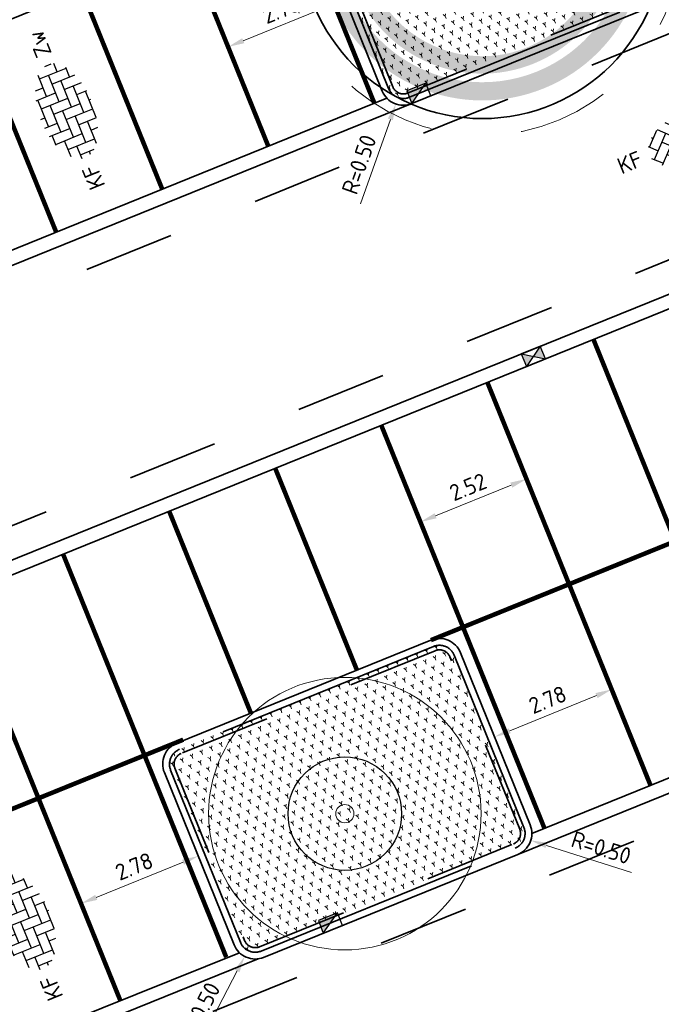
# Model space of a CAD drawing. Header units: metres. Extents: x 126075 to 126745, y 502461 to 502767.
# Tile 59 of 94: x 126515 to 126529, y 502671 to 502693. Entities that reach past the tile are written whole.
import ezdxf
from ezdxf.enums import TextEntityAlignment as Align

# ---------------------------------------------------------------- set-up
doc = ezdxf.new("R2010")
doc.units = ezdxf.units.M
doc.header["$PDSIZE"] = 1
for name, pattern in [('NLCS-HIDDEN', [4, 2, -2]), ('VH-TROTTOIRBAND-SO', [15, 5, -2, 2, -2, 2, -2]), ('VW-21-21_STREEP', [0.42, 0.21, -0.21]), ('ZZ-HIDDEN-SO', [4, 2, -2])]:
    doc.linetypes.add(name, pattern=pattern)
doc.layers.get('0').update_dxf_attribs({"linetype": 'CONTINUOUS'})
doc.layers.get('DEFPOINTS').update_dxf_attribs({"linetype": 'CONTINUOUS'})
for name, color, linetype, lineweight in [('B-WE-GR-BOOM-S', 90, 'CONTINUOUS', 18), ('B-XX-GR-BOOM-T25', 7, 'CONTINUOUS', 25), ('N-WE-GR-BEPLANTING-A-200', 92, 'CONTINUOUS', 18), ('N-WE-GR-BOOM-S', 90, 'CONTINUOUS', 25), ('N-WE-GR-BOOM-T18', 10, 'CONTINUOUS', 18), ('N-WE-RI-HWA_KOLK-S-200', 154, 'CONTINUOUS', 25), ('N-WE-VH-GOOT_BSS_ACHTERKANT-G', 170, 'CONTINUOUS', 35), ('N-WE-VH-GOOT_BSS_VOORKANT-G', 170, 'CONTINUOUS', 35), ('N-WE-VH-KANTOPSLUITING_BETONRUG-G', 7, 'ZZ-HIDDEN-SO', 35), ('N-WE-VH-KANTOPSLUITING_TROTTOIRBAND_130X150-G', 210, 'VH-TROTTOIRBAND-SO', 35), ('N-WE-VH-KANTOPSLUITING_TROTTOIRBAND_130X150_250-G', 210, 'VH-TROTTOIRBAND-SO', 35), ('N-WE-VH-KANTOPSLUITING_VOORKANTBAND-G', 50, 'CONTINUOUS', 35), ('N-WE-VH-MATERIAALGRENS-G', 7, 'ZZ-HIDDEN-SO', 35), ('N-WE-VH-OPENVERHARDING_BETONSTRAATSTEEN_KEIFORMAAT_ELLEBOOGVERBAND-S-200', 252, 'CONTINUOUS', 25), ('N-WE-VH-OPENVERHARDING_BETONSTRAATSTEEN_KEIFORMAAT_KEPERVERBAND-S-200', 252, 'CONTINUOUS', 25), ('N-WE-VW-MARKERING_PARKEERVAK-G', 7, 'VW-21-21_STREEP', 35), ('N-XX-GR-BOOM-T25', 7, 'CONTINUOUS', 25), ('V-WE-GR-BOOM-S', 90, 'CONTINUOUS', 25), ('X-XX-AL-M', 7, 'CONTINUOUS', 18)]:
    doc.layers.add(name, color=color, linetype=linetype, lineweight=lineweight)
doc.layers.add('N-GV-GR-BOOM-BESCHERMDEWORTELRUIMTE-GN', color=7, linetype='NLCS-HIDDEN', lineweight=0, plot=False)
doc.layers.add('N-GV-GR-BOOM_SOORT-V', color=7, linetype='CONTINUOUS', lineweight=18, true_color=0x025a01)
doc.layers.add('vrije wortelruimte', color=4, linetype='CONTINUOUS', plot=False)
doc.styles.add('NLCS-ISO', font='NLCS-ISO.ttf')
doc.styles.add('NLCS-ISO-M200-T18', font='NLCS-ISO.ttf', dxfattribs={"height": 0.36})
doc.styles.add('NLCS-ISO-M200-T25', font='NLCS-ISO.ttf', dxfattribs={"height": 0.5})
doc.dimstyles.new('NLCS-M200-T18-PIJL_L2_H1', dxfattribs={"dimscale": 0.2, "dimtxt": 2.5, "dimasz": 1.8, "dimexe": 2, "dimexo": 2, "dimgap": 0.7, "dimtad": 1, "dimzin": 0, "dimdsep": 46, "dimtxsty": 'NLCS-ISO-M200-T18', "dimcen": 0, "dimdle": 2, "dimclrd": 256, "dimclre": 256, "dimclrt": 10, "dimadec": 1, "dimazin": 0, "dimtfac": 1, "dimtdec": 3, "dimtofl": 0, "dimtmove": 0, "dimatfit": 3, "dimfxl": 2, "dimfxlon": 1, "dimtfillclr": 256, "dimtolj": 1, "dimtzin": 0, "dimlwd": -1, "dimlwe": -1, "dimarcsym": 0})

# ---------------------------------------------------------------- blocks, each defined once
blk = doc.blocks.new('V-SGR-BOOM_VERPLANTEN')
at = {"ltscale": 0.1}
h = blk.add_hatch(color=256, dxfattribs=at)
edge = h.paths.add_edge_path()
edge.add_arc((0, 0), 0.25, 0, 360)
at = {"color": 114, "lineweight": -3, "true_color": 0x139b48, "const_width": 0.2, "flags": 128}
for points in [[(-1.061, 1.06), (1.061, -1.06)], [(1.06, 1.061), (-1.06, -1.061)]]:
    blk.add_lwpolyline(points, dxfattribs=at)
at = {"lineweight": 35, "flags": 128}
for points in [[(-1.811, 0.485, 0.09274), (-2, 0)], [(-1.811, 0.485, 0.1365), (-1.75, 0)]]:
    blk.add_lwpolyline(points, format="xyb", dxfattribs=at)
for centre, radius in [((0, 0), 1.5), ((0.05, 0.025), 0.0562)]:
    blk.add_circle(centre, radius)
at = {"ltscale": 0.1}
blk.add_circle((0, 0), 0.25, dxfattribs=at)
at = {"lineweight": 35}
blk.add_arc((0, 0), 1.875, 165, 315, dxfattribs=at)
at = {"layer": 'N-WE-GR-BOOM-T18', "ltscale": 0.1, "style": 'NLCS-ISO-M200-T18'}
blk.add_attdef('SOORT', text='', height=0.36, dxfattribs=at).set_placement((0, 1.74), align=Align.MIDDLE_CENTER)
blk = doc.blocks.new('N-SGR-BOOM_VERPLANTEN')
at = {"true_color": 0x139b48}
h = blk.add_hatch(color=114, dxfattribs=at)
h.dxf.hatch_style = 1
edge = h.paths.add_edge_path()
edge.add_arc((0, 0), 1.5, 0, 360)
edge = h.paths.add_edge_path(flags=17)
edge.add_arc((0, 0), 1.307, 0, 360)
edge = h.paths.add_edge_path(flags=16)
edge.add_arc((0, 0), 0.25, 0, 360)
edge = h.paths.add_edge_path(flags=0)
edge.add_arc((0.05, 0.025), 0.0562, 0, 360)
at = {"ltscale": 0.1}
h = blk.add_hatch(color=256, dxfattribs=at)
edge = h.paths.add_edge_path()
edge.add_arc((0, 0), 0.25, 0, 360)
at = {"lineweight": 35, "flags": 128}
for points in [[(-0.797, -1.697, 0.09274), (-0.352, -1.969)], [(-0.797, -1.697, 0.1365), (-0.308, -1.723)]]:
    blk.add_lwpolyline(points, format="xyb", dxfattribs=at)
blk.add_circle((0, 0), 1.5)
at = {"ltscale": 0.1}
blk.add_circle((0, 0), 0.25, dxfattribs=at)
at = {"lineweight": 35}
blk.add_arc((0, 0), 1.875, 244.8526, 34.8526, dxfattribs=at)
at = {"layer": 'N-WE-GR-BOOM-T18', "ltscale": 0.1, "style": 'NLCS-ISO-M200-T18'}
blk.add_attdef('SOORT', text='', height=0.36, dxfattribs=at).set_placement((0, 1.74), align=Align.MIDDLE_CENTER)
blk = doc.blocks.new('*U121')
at = {"color": 114, "true_color": 0x139b48}
blk.add_lwpolyline([(24.628, 0, 0.2, 0, 0), (25.128, 0, 0, 0, 0)], format="xyseb", dxfattribs=at)
at = {"color": 114, "lineweight": 50, "true_color": 0x139b48}
blk.add_lwpolyline([(1.5, 0), (24.878, 0)], dxfattribs=at)
at = {"layer": 'N-WE-GR-BOOM-S'}
blk.add_blockref('N-SGR-BOOM_VERPLANTEN', (26.628, 0), dxfattribs=at).add_auto_attribs({'SOORT': '****%%c***m'})
at = {"layer": 'V-WE-GR-BOOM-S'}
blk.add_blockref('V-SGR-BOOM_VERPLANTEN', (0, 0), dxfattribs=at).add_auto_attribs({'SOORT': '****%%c***m'})
blk = doc.blocks.new('B-SGR-BOOM_3E')
blk.add_circle((0, 0), 3)
at = {"linetype": 'Continuous'}
blk.add_circle((0, 0), 0.2, dxfattribs=at)
at = {"layer": 'vrije wortelruimte'}
blk.add_circle((0, 0), 1.25, dxfattribs=at)
at = {"layer": 'B-XX-GR-BOOM-T25', "style": 'NLCS-ISO-M200-T25'}
blk.add_attdef('SOORT', text='', height=0.5, dxfattribs=at).set_placement((0, -1.338), align=Align.MIDDLE_CENTER)
blk = doc.blocks.new('SVH-BSS_KEIFORMAAT_KEPER-SO')
for p, q in [((-5.2, 0.74), (-3.76, 2.18)), ((-3.7, 2.21), (-1.48, 0)), ((-2.62, 2.62), (-1.48, 1.48)), ((-2.23, 0.74), (0.01, 2.97)), ((-2.23, 2.23), (-1.61, 2.85)), ((-0.74, 2.23), (1.48, 0)), ((-0.01, 2.97), (1.48, 1.48)), ((0.74, 2.23), (1.39, 2.88)), ((0.74, 0.74), (2.62, 2.62)), ((2.23, 2.23), (4.45, 0)), ((3.76, 2.18), (4.45, 1.48)), ((3.76, 2.18), (4.45, 1.48)), ((-5.2, -0.74), (-2.97, 1.48)), ((-4.61, 1.64), (-4.45, 1.48)), ((-2.23, -0.74), (0, 1.48)), ((0.74, -0.74), (2.97, 1.48)), ((3.71, 0.74), (4.61, 1.64)), ((-5.3, 0.84), (-4.45, 0)), ((-4.61, -1.64), (-2.97, 0)), ((-3.71, 0.74), (-1.48, -1.48)), ((-2.23, -2.23), (0, 0)), ((-0.74, 0.74), (1.48, -1.48)), ((0.74, -2.23), (2.97, 0)), ((2.23, 0.74), (4.45, -1.48)), ((3.71, -0.74), (5.3, 0.84)), ((5.2, 0.74), (5.45, 0.49)), ((-5.45, -0.49), (-4.45, -1.48)), ((-3.71, -0.74), (-1.61, -2.85)), ((-0.74, -0.74), (1.39, -2.88)), ((2.23, -0.74), (3.7, -2.21)), ((3.76, -2.18), (5.45, -0.49)), ((5.2, -0.74), (5.3, -0.84)), ((-3.7, -2.21), (-2.97, -1.48)), ((-1.39, -2.88), (0, -1.48)), ((1.61, -2.85), (2.97, -1.48)), ((-0.74, -2.23), (0.01, -2.97)), ((-0.01, -2.97), (0, -2.97)), ((2.23, -2.23), (2.62, -2.62))]:
    blk.add_line(p, q)
at = {"style": 'NLCS-ISO'}
blk.add_attdef('FORMAAT', text='', height=1.8, dxfattribs=at).set_placement((-6.53, 0), align=Align.MIDDLE_RIGHT)
blk.add_attdef('KLEUR', text='', height=1.8, dxfattribs=at).set_placement((6.53, 0), align=Align.MIDDLE_LEFT)
at = {"style": 'NLCS-ISO', "flags": 1}
blk.add_attdef('FUNCTIE', text='', height=1.8, dxfattribs=at).set_placement((0, -3.98), align=Align.TOP_CENTER)
blk = doc.blocks.new('N-SGR-BOOM_BOL_2E')
h = blk.add_hatch(color=256)
h.dxf.hatch_style = 1
edge = h.paths.add_edge_path()
edge.add_arc((0, 0), 0.25, 0, 360)
at = {"layer": 'N-GV-GR-BOOM_SOORT-V', "transparency": 33554559}
h = blk.add_hatch(color=256, dxfattribs=at)
h.dxf.hatch_style = 1
h.paths.add_polyline_path([(-3.6, 0, 1), (3.6, 0, 1)])
h.paths.add_polyline_path([(3.2, 0, -1), (-3.2, 0, -1)], flags=16)
h = blk.add_hatch(color=256, dxfattribs=at)
h.dxf.hatch_style = 1
edge = h.paths.add_edge_path()
edge.add_arc((0, 0), 3.01, 0, 360)
edge = h.paths.add_edge_path(flags=16)
edge.add_arc((0, 0), 2.626, 0, 360)
at = {"lineweight": 35}
blk.add_circle((0, 0), 4, dxfattribs=at)
at = {"layer": 'N-GV-GR-BOOM-BESCHERMDEWORTELRUIMTE-GN'}
for radius in [4.37, 1.75]:
    blk.add_circle((0, 0), radius, dxfattribs=at)
at = {"layer": 'N-XX-GR-BOOM-T25', "style": 'NLCS-ISO-M200-T25'}
blk.add_attdef('SOORT', text='', height=0.5, dxfattribs=at).set_placement((0, -0.873), align=Align.MIDDLE_CENTER)
blk = doc.blocks.new('SVH-BSS_KEIFORMAAT_ELLEBOOG-SO')
for p, q in [((-3.04, 2.49), (-1.87, 2.49)), ((-2.92, 2.49), (-2.92, -0.66)), ((-1.87, 2.81), (-1.87, 0.39)), ((-0.82, 2.94), (-0.82, 1.44)), ((-0.82, 2.49), (2.33, 2.49)), ((0.23, 2.97), (0.23, 2.49)), ((1.28, 2.49), (1.28, -0.66)), ((2.33, 2.7), (2.33, 0.39)), ((3.38, 2.35), (3.38, 1.44)), ((-4.84, 1.44), (-2.92, 1.44)), ((-3.97, 1.44), (-3.97, -1.71)), ((-1.87, 1.44), (1.28, 1.44)), ((0.23, 1.44), (0.23, -1.71)), ((2.33, 1.44), (4.84, 1.44)), ((4.43, 1.44), (4.43, -1.71)), ((-5.48, 0.39), (-3.97, 0.39)), ((-5.02, 0.39), (-5.02, -1.24)), ((-2.92, 0.39), (0.23, 0.39)), ((-0.82, 0.39), (-0.82, -2.76)), ((1.28, 0.39), (4.43, 0.39)), ((3.38, 0.39), (3.38, -2.35)), ((5.48, 0.39), (5.48, -0.39)), ((-5.39, -0.66), (-5.02, -0.66)), ((-3.97, -0.66), (-0.82, -0.66)), ((-1.87, -0.66), (-1.87, -2.8)), ((0.23, -0.66), (3.38, -0.66)), ((2.33, -0.66), (2.33, -2.71)), ((4.43, -0.66), (5.39, -0.66)), ((-4.52, -1.71), (-1.87, -1.71)), ((-2.92, -1.71), (-2.92, -2.53)), ((-0.82, -1.71), (2.33, -1.71)), ((1.28, -1.71), (1.28, -2.9)), ((3.38, -1.71), (4.52, -1.71)), ((-1.87, -2.76), (1.28, -2.76)), ((0.23, -2.76), (0.23, -2.97))]:
    blk.add_line(p, q)
at = {"style": 'NLCS-ISO'}
blk.add_attdef('FORMAAT', text='', height=1.8, dxfattribs=at).set_placement((-6.53, 0), align=Align.MIDDLE_RIGHT)
blk.add_attdef('KLEUR', text='', height=1.8, dxfattribs=at).set_placement((6.53, 0), align=Align.MIDDLE_LEFT)
at = {"style": 'NLCS-ISO', "flags": 1}
blk.add_attdef('FUNCTIE', text='', height=1.8, dxfattribs=at).set_placement((0, -3.98), align=Align.TOP_CENTER)
blk = doc.blocks.new('*D259')
at = {"layer": 'DEFPOINTS', "color": 0, "transparency": 16777216}
for p in [(126522.04, 502693.078), (126522.04, 502693.078), (126519.461, 502692.034)]:
    blk.add_point(p, dxfattribs=at)
at = {"layer": 'X-XX-AL-M', "transparency": 16777216}
for p, q in [((126522.04, 502693.078), (126521.89, 502693.449)), ((126519.794, 502692.169), (126521.706, 502692.943)), ((126519.461, 502692.034), (126519.31, 502692.405))]:
    blk.add_line(p, q, dxfattribs=at)
for points in [[(126521.684, 502692.999), (126521.729, 502692.888), (126522.04, 502693.078)], [(126519.772, 502692.225), (126519.817, 502692.114), (126519.461, 502692.034)]]:
    blk.add_solid(points, dxfattribs=at)
at = {"layer": 'X-XX-AL-M', "color": 10, "transparency": 16777216, "insert": (126520.63, 502692.853), "char_height": 0.36, "attachment_point": 5, "rotation": 22.0408, "style": 'NLCS-ISO-M200-T18'}
blk.add_mtext('\\A1;2.78', dxfattribs=at)
blk = doc.blocks.new('*D264')
at = {"layer": 'DEFPOINTS', "color": 0, "transparency": 16777216}
for p in [(126527.908, 502677.885), (126525.329, 502676.84), (126525.329, 502676.84)]:
    blk.add_point(p, dxfattribs=at)
at = {"layer": 'X-XX-AL-M', "transparency": 16777216}
for p, q in [((126527.908, 502677.885), (126527.758, 502678.255)), ((126527.574, 502677.749), (126525.663, 502676.975)), ((126525.329, 502676.84), (126525.179, 502677.211))]:
    blk.add_line(p, q, dxfattribs=at)
for points in [[(126527.552, 502677.805), (126527.597, 502677.694), (126527.908, 502677.885)], [(126525.64, 502677.031), (126525.685, 502676.92), (126525.329, 502676.84)]]:
    blk.add_solid(points, dxfattribs=at)
at = {"layer": 'X-XX-AL-M', "color": 10, "transparency": 16777216, "insert": (126526.498, 502677.659), "char_height": 0.36, "attachment_point": 5, "rotation": 22.0408, "style": 'NLCS-ISO-M200-T18'}
blk.add_mtext('\\A1;2.78', dxfattribs=at)
blk = doc.blocks.new('*D266')
at = {"layer": 'DEFPOINTS', "color": 0, "transparency": 16777216}
for p in [(126526.032, 502682.519), (126526.032, 502682.519), (126523.696, 502681.573)]:
    blk.add_point(p, dxfattribs=at)
at = {"layer": 'X-XX-AL-M', "transparency": 16777216}
for p, q in [((126526.032, 502682.519), (126525.882, 502682.89)), ((126524.03, 502681.709), (126525.698, 502682.384)), ((126523.696, 502681.573), (126523.546, 502681.944))]:
    blk.add_line(p, q, dxfattribs=at)
for points in [[(126525.675, 502682.44), (126525.72, 502682.328), (126526.032, 502682.519)], [(126524.007, 502681.764), (126524.052, 502681.653), (126523.696, 502681.573)]]:
    blk.add_solid(points, dxfattribs=at)
at = {"layer": 'X-XX-AL-M', "color": 10, "transparency": 16777216, "insert": (126524.744, 502682.343), "char_height": 0.36, "attachment_point": 5, "rotation": 22.0408, "style": 'NLCS-ISO-M200-T18'}
blk.add_mtext('\\A1;2.52', dxfattribs=at)
blk = doc.blocks.new('*D267')
at = {"layer": 'DEFPOINTS', "color": 0, "transparency": 16777216}
for p in [(126518.802, 502674.215), (126518.802, 502674.215), (126516.223, 502673.171)]:
    blk.add_point(p, dxfattribs=at)
at = {"layer": 'X-XX-AL-M', "transparency": 16777216}
for p, q in [((126518.802, 502674.215), (126518.952, 502673.844)), ((126516.557, 502673.306), (126518.468, 502674.08)), ((126516.223, 502673.171), (126516.373, 502672.8))]:
    blk.add_line(p, q, dxfattribs=at)
for points in [[(126518.446, 502674.135), (126518.491, 502674.024), (126518.802, 502674.215)], [(126516.534, 502673.361), (126516.579, 502673.25), (126516.223, 502673.171)]]:
    blk.add_solid(points, dxfattribs=at)
at = {"layer": 'X-XX-AL-M', "color": 10, "transparency": 16777216, "insert": (126517.392, 502673.989), "char_height": 0.36, "attachment_point": 5, "rotation": 22.0408, "style": 'NLCS-ISO-M200-T18'}
blk.add_mtext('\\A1;2.78', dxfattribs=at)
blk = doc.blocks.new('*D317')
at = {"layer": 'DEFPOINTS', "color": 0, "transparency": 16777216}
for p in [(126525.651, 502674.713), (126526.127, 502674.561)]:
    blk.add_point(p, dxfattribs=at)
at = {"layer": 'X-XX-AL-M', "transparency": 16777216}
blk.add_line((126528.348, 502673.851), (126526.47, 502674.451), dxfattribs=at)
blk.add_solid([(126526.488, 502674.509), (126526.452, 502674.394), (126526.127, 502674.561)], dxfattribs=at)
at = {"layer": 'X-XX-AL-M', "color": 10, "transparency": 16777216, "insert": (126527.678, 502674.401), "char_height": 0.36, "attachment_point": 5, "rotation": 342.2826, "style": 'NLCS-ISO-M200-T18'}
blk.add_mtext('\\A1;R=0.50', dxfattribs=at)
blk = doc.blocks.new('*D318')
at = {"layer": 'DEFPOINTS', "color": 0, "transparency": 16777216}
for p in [(126520.057, 502672.448), (126519.826, 502672.005)]:
    blk.add_point(p, dxfattribs=at)
at = {"layer": 'X-XX-AL-M', "transparency": 16777216}
blk.add_line((126518.748, 502669.937), (126519.659, 502671.686), dxfattribs=at)
blk.add_solid([(126519.606, 502671.713), (126519.713, 502671.658), (126519.826, 502672.005)], dxfattribs=at)
at = {"layer": 'X-XX-AL-M', "color": 10, "transparency": 16777216, "insert": (126518.837, 502670.799), "char_height": 0.36, "attachment_point": 5, "rotation": 62.4827, "style": 'NLCS-ISO-M200-T18'}
blk.add_mtext('\\A1;R=0.50', dxfattribs=at)
blk = doc.blocks.new('*D328')
at = {"layer": 'DEFPOINTS', "color": 0, "transparency": 16777216}
for p in [(126523.32, 502691.248), (126523.154, 502690.776)]:
    blk.add_point(p, dxfattribs=at)
at = {"layer": 'X-XX-AL-M', "transparency": 16777216}
blk.add_line((126522.378, 502688.577), (126523.034, 502690.437), dxfattribs=at)
blk.add_solid([(126522.978, 502690.457), (126523.091, 502690.417), (126523.154, 502690.776)], dxfattribs=at)
at = {"layer": 'X-XX-AL-M', "color": 10, "transparency": 16777216, "insert": (126522.344, 502689.444), "char_height": 0.36, "attachment_point": 5, "rotation": 70.5611, "style": 'NLCS-ISO-M200-T18'}
blk.add_mtext('\\A1;R=0.50', dxfattribs=at)
blk = doc.blocks.new('*D329')
at = {"layer": 'DEFPOINTS', "color": 0, "transparency": 16777216}
for p in [(126528.326, 502693.274), (126528.782, 502693.069)]:
    blk.add_point(p, dxfattribs=at)
at = {"layer": 'X-XX-AL-M', "transparency": 16777216}
blk.add_line((126530.908, 502692.11), (126529.11, 502692.921), dxfattribs=at)
blk.add_solid([(126529.134, 502692.975), (126529.085, 502692.866), (126528.782, 502693.069)], dxfattribs=at)
at = {"layer": 'X-XX-AL-M', "color": 10, "transparency": 16777216, "insert": (126530.304, 502692.733), "char_height": 0.36, "attachment_point": 5, "rotation": 335.7425, "style": 'NLCS-ISO-M200-T18'}
blk.add_mtext('\\A1;R=0.50', dxfattribs=at)
blk = doc.blocks.new('SRI-KOLK_TROTTOIR-SO')
blk.add_hatch(color=256).paths.add_polyline_path([(1.125, 1.5), (-1.125, 1.5), (-1.125, 0)])
blk.add_line((-1.125, 0), (1.125, 1.5))
at = {"flags": 128}
blk.add_lwpolyline([(-1.125, 0), (1.125, 0), (1.125, 1.5), (-1.125, 1.5)], close=True, dxfattribs=at)
blk = doc.blocks.new('SRI-KOLK_STRAAT-SO')
h = blk.add_hatch(color=256)
h.dxf.hatch_style = 1
h.paths.add_polyline_path([(-1.125, 1.5), (-1.125, 0), (0, 0.75)])
h.paths.add_polyline_path([(1.125, 1.5), (0, 0.75), (1.125, 0)])
for p, q in [((-1.125, 0), (1.125, 1.5)), ((1.125, 0), (-1.125, 1.5))]:
    blk.add_line(p, q)
blk.add_lwpolyline([(-1.125, 0), (1.125, 0), (1.125, 1.5), (-1.125, 1.5)], close=True)

msp = doc.modelspace()

# ---------------------------------------------------------------- hatches: boundary and pattern name
at = {"layer": 'N-WE-GR-BEPLANTING-A-200', "transparency": 33554559}
h = msp.add_hatch(dxfattribs=at)
h.set_pattern_fill('AGR-BEPLANTING_SOORT_01-SO', color=256, scale=0.2, pattern_type=2)
h.set_pattern_definition([(82.0408, (126525.22425, 502679.51184), (-0.1820845, 0.1420513), [0.0577352, -0.1732052]), (142.0408, (126525.22425, 502679.51184), (-0.2140623, -0.0866641), [0.0577352, -0.1732052]), (292.0408, (126525.22425, 502679.51184), (0.1820844, -0.1420514), [0.05, -0.35])])
edge = h.paths.add_edge_path()
edge.add_line((126526.928, 502697.66), (126521.279, 502695.373))
edge.add_line((126521.279, 502695.373), (126522.996, 502691.116))
edge.add_arc((126523.32, 502691.248), 0.35, 202.0408, 292.0408)
edge.add_line((126523.452, 502690.923), (126528.457, 502692.95))
edge.add_arc((126528.326, 502693.274), 0.35, 292.0408, 382.0408)
edge.add_line((126528.65, 502693.405), (126526.928, 502697.66))
h = msp.add_hatch(dxfattribs=at)
h.set_pattern_fill('AGR-BEPLANTING_SOORT_01-SO', color=256, scale=0.2, pattern_type=2)
h.set_pattern_definition([(82.0408, (126519.37359, 502677.12643), (-0.1820845, 0.1420513), [0.057735, -0.173205]), (142.0408, (126519.37359, 502677.12643), (-0.2140623, -0.086664), [0.057735, -0.173205]), (292.0408, (126519.37359, 502677.12643), (0.1820844, -0.1420514), [0.05, -0.35])])
edge = h.paths.add_edge_path()
edge.add_line((126523.983, 502678.831), (126518.39, 502676.566))
edge.add_arc((126518.521, 502676.242), 0.35, 112.0408, 202.0408)
edge.add_line((126518.196, 502676.11), (126519.732, 502672.317))
edge.add_arc((126520.057, 502672.448), 0.35, 202.0408, 292.0408)
edge.add_line((126520.188, 502672.124), (126525.782, 502674.389))
edge.add_arc((126525.651, 502674.713), 0.35, 292.0408, 382.0408)
edge.add_line((126525.975, 502674.844), (126524.439, 502678.638))
edge.add_arc((126524.115, 502678.507), 0.35, 22.0408, 112.0408)

# ---------------------------------------------------------------- linework, layer by layer
at = {"layer": 'N-WE-VH-GOOT_BSS_ACHTERKANT-G'}
msp.add_lwpolyline([(126510.728, 502685.95), (126522.959, 502690.902)], dxfattribs=at)
at = {"layer": 'N-WE-VH-GOOT_BSS_ACHTERKANT-G', "flags": 128}
for points in [[(126539.453, 502690.427), (126484.611, 502668.223)], [(126540.718, 502680.614), (126526.151, 502674.716)], [(126519.71, 502672.088), (126506.869, 502666.927)]]:
    msp.add_lwpolyline(points, dxfattribs=at)
at = {"layer": 'N-WE-VH-GOOT_BSS_VOORKANT-G'}
for points in [[(126539.734, 502690.864), (126484.095, 502668.354)], [(126510.416, 502685.484), (126523.508, 502690.784)], [(126541.267, 502680.496), (126525.838, 502674.25)], [(126520.124, 502671.953), (126506.557, 502666.46)]]:
    msp.add_lwpolyline(points, dxfattribs=at)
at = {"layer": 'N-WE-VH-KANTOPSLUITING_BETONRUG-G'}
msp.add_lwpolyline([(126526.835, 502697.622), (126528.557, 502693.368, -0.414214), (126528.42, 502693.042), (126523.414, 502691.016, -0.414214), (126523.089, 502691.154), (126521.366, 502695.408)], format="xyb", dxfattribs=at)
msp.add_lwpolyline([(126524.021, 502678.738), (126518.427, 502676.474, 0.414214), (126518.289, 502676.148), (126519.825, 502672.355, 0.414214), (126520.15, 502672.217), (126525.744, 502674.481, 0.414214), (126525.882, 502674.807), (126524.347, 502678.6, 0.414214)], format="xyb", close=True, dxfattribs=at)
at = {"layer": 'N-WE-VH-KANTOPSLUITING_TROTTOIRBAND_130X150-G'}
msp.add_lwpolyline([(126523.983, 502678.831), (126518.39, 502676.566, 0.414214), (126518.196, 502676.11), (126519.732, 502672.317, 0.414214), (126520.188, 502672.124), (126525.782, 502674.389, 0.414214), (126525.975, 502674.844), (126524.439, 502678.638, 0.414214)], format="xyb", close=True, dxfattribs=at)
at = {"layer": 'N-WE-VH-KANTOPSLUITING_TROTTOIRBAND_130X150_250-G'}
msp.add_lwpolyline([(126486.594, 502642.553), (126473.166, 502676.002), (126485.61, 502681.04), (126487.37, 502676.693, 0.414214), (126487.826, 502676.5), (126492.653, 502678.454, 0.414214), (126492.846, 502678.91), (126491.086, 502683.257), (126503.53, 502688.295), (126505.29, 502683.948, 0.414214), (126505.746, 502683.755), (126510.359, 502685.622, 0.414214), (126510.552, 502686.078), (126508.792, 502690.425), (126521.236, 502695.463), (126522.996, 502691.116, 0.414214), (126523.452, 502690.923), (126528.457, 502692.95, 0.414214), (126528.65, 502693.405), (126526.89, 502697.753), (126541.67, 502703.736), (126543.449, 502699.343)], format="xyb", dxfattribs=at)
at = {"layer": 'N-WE-VH-KANTOPSLUITING_VOORKANTBAND-G'}
msp.add_lwpolyline([(126543.896, 502699.038, -0.414214), (126543.31, 502699.286), (126541.7, 502703.263, 0.414214), (126541.309, 502703.428), (126527.364, 502697.782, 0.414214), (126527.198, 502697.392), (126528.789, 502693.462, -0.414214), (126528.513, 502692.811), (126523.508, 502690.784, -0.414214), (126522.857, 502691.06), (126521.266, 502694.99, 0.414214), (126520.875, 502695.156), (126509.265, 502690.455, 0.414214)], format="xyb", dxfattribs=at)
msp.add_lwpolyline([(126523.927, 502678.97), (126518.333, 502676.705, 0.414214), (126518.057, 502676.054), (126519.593, 502672.261, 0.414214), (126520.244, 502671.985), (126525.838, 502674.25, 0.414214), (126526.114, 502674.901), (126524.578, 502678.694, 0.414214)], format="xyb", close=True, dxfattribs=at)
at = {"layer": 'N-WE-VH-MATERIAALGRENS-G', "flags": 128}
msp.add_lwpolyline([(126544.156, 502698.388), (126476.13, 502670.848), (126487.721, 502642.021), (126490.652, 502633.645), (126508.592, 502588.958)], dxfattribs=at)
at = {"layer": 'N-WE-VH-MATERIAALGRENS-G'}
msp.add_lwpolyline([(126543.224, 502680.55), (126488.179, 502658.265, -0.329765), (126486.221, 502658.77, -0.149435), (126482.776, 502667.279, -0.346814), (126483.937, 502669.046), (126539.472, 502691.512, -0.329773), (126541.43, 502691.007, -0.149424), (126544.874, 502682.499, -0.329765), (126543.819, 502680.774, -0.329765)], format="xyb", dxfattribs=at)
at = {"layer": 'N-WE-VW-MARKERING_PARKEERVAK-G', "ltscale": 5, "const_width": 0.1}
for points in [[(126520.911, 502695.167), (126522.683, 502690.79)], [(126518.574, 502694.224), (126520.347, 502689.844)], [(126516.238, 502693.278), (126518.011, 502688.899)], [(126513.902, 502692.333), (126515.676, 502687.953)], [(126531.098, 502676.719), (126527.513, 502685.576)], [(126539.356, 502685.216), (126523.927, 502678.97)], [(126528.763, 502675.773), (126525.177, 502684.63)], [(126526.427, 502674.828), (126522.841, 502683.684)], [(126522.298, 502678.31), (126520.499, 502682.753)], [(126519.962, 502677.365), (126518.164, 502681.808)], [(126519.419, 502671.991), (126515.833, 502680.848)], [(126517.083, 502671.045), (126513.498, 502679.902)], [(126518.472, 502676.778), (126512.949, 502674.542)]]:
    msp.add_lwpolyline(points, dxfattribs=at)

# ---------------------------------------------------------------- block references
at = {"layer": 'B-WE-GR-BOOM-S', "rotation": 5.229815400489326}
msp.add_blockref('B-SGR-BOOM_3E', (126522.031, 502675.15), dxfattribs=at)
at = {"layer": 'N-WE-GR-BOOM-S'}
for name, p, rotation in [('N-SGR-BOOM_BOL_2E', (126525.059, 502694.455), 22.04078480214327), ('*U121', (126512.442, 502671.455), 202.1909807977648)]:
    msp.add_blockref(name, p, dxfattribs=dict(at, rotation=rotation))
at = {"layer": 'N-WE-RI-HWA_KOLK-S-200', "xscale": 0.2, "yscale": 0.2, "zscale": 0.2}
for name, p, rotation in [('SRI-KOLK_TROTTOIR-SO', (126523.717, 502690.869), 22.04078480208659), ('SRI-KOLK_STRAAT-SO', (126526.126, 502685.358), 202.0259695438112), ('SRI-KOLK_TROTTOIR-SO', (126521.767, 502672.602), 21.25983126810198)]:
    msp.add_blockref(name, p, dxfattribs=dict(at, rotation=rotation))
at = {"layer": 'N-WE-VH-OPENVERHARDING_BETONSTRAATSTEEN_KEIFORMAAT_ELLEBOOGVERBAND-S-200', "xscale": 0.2, "yscale": 0.2, "zscale": 0.2, "rotation": 112.0407848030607}
for p in [(126515.907, 502690.616), (126514.981, 502672.759)]:
    msp.add_blockref('SVH-BSS_KEIFORMAAT_ELLEBOOG-SO', p, dxfattribs=at).add_auto_attribs({'FORMAAT': 'KF', 'KLEUR': 'Zw'})
at = {"layer": 'N-WE-VH-OPENVERHARDING_BETONSTRAATSTEEN_KEIFORMAAT_KEPERVERBAND-S-200', "xscale": 0.2, "yscale": 0.2, "zscale": 0.2, "rotation": 22.04078480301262}
msp.add_blockref('SVH-BSS_KEIFORMAAT_KEPER-SO', (126529.76, 502690.079), dxfattribs=at).add_auto_attribs({'FORMAAT': 'KF', 'KLEUR': 'Pa'})

# ---------------------------------------------------------------- dimensions: what is measured, and where the dimension line sits
at = {"layer": 'X-XX-AL-M'}
for p1, p2, picture, middle in [((126519.461, 502692.034), (126522.04, 502693.078), '*D259', (126520.63, 502692.853)), ((126523.696, 502681.573), (126526.032, 502682.519), '*D266', (126524.744, 502682.343)), ((126527.908, 502677.885), (126525.329, 502676.84), '*D264', (126526.498, 502677.659)), ((126516.223, 502673.171), (126518.802, 502674.215), '*D267', (126517.392, 502673.989))]:
    dim = msp.add_aligned_dim(p1=p1, p2=p2, distance=0, dimstyle='NLCS-M200-T18-PIJL_L2_H1', dxfattribs=at)
    dim.commit()
    dim.dimension.update_dxf_attribs({"geometry": picture, "text_midpoint": middle})
for center, mpoint, picture, middle in [((126528.326, 502693.274), (126528.782, 502693.069), '*D329', (126530.304, 502692.733)), ((126523.32, 502691.248), (126523.154, 502690.776), '*D328', (126522.344, 502689.444)), ((126525.651, 502674.713), (126526.127, 502674.561), '*D317', (126527.678, 502674.401)), ((126520.057, 502672.448), (126519.826, 502672.005), '*D318', (126518.837, 502670.799))]:
    dim = msp.add_radius_dim(center=center, mpoint=mpoint, dimstyle='NLCS-M200-T18-PIJL_L2_H1', override={"dimpost": 'R=<>'}, dxfattribs=at)
    dim.commit()
    dim.dimension.update_dxf_attribs({"geometry": picture, "text_midpoint": middle})

doc.saveas('drawing.dxf')
